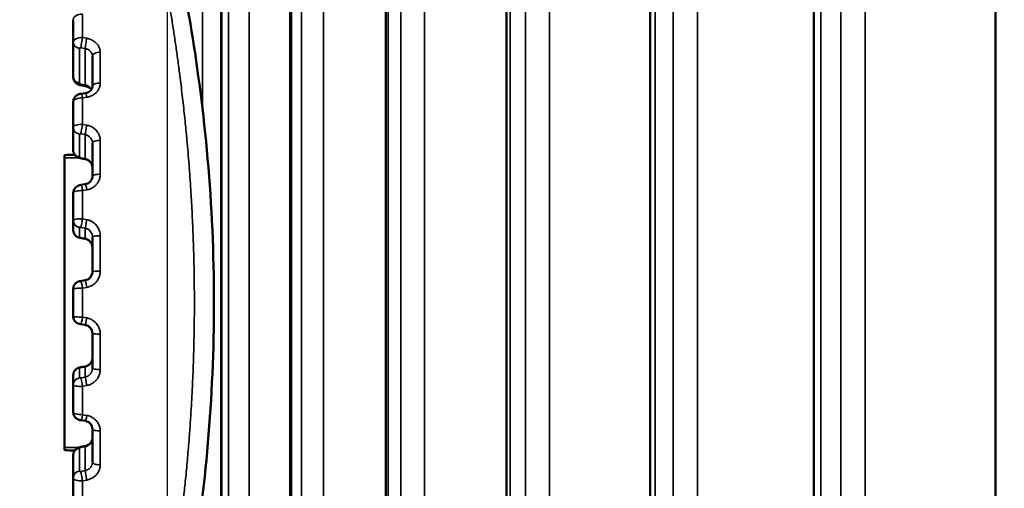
# Model space of a CAD drawing. Header units: millimetres. Extents: x 38 to 2514, y 38 to 1622.
# Tile 64 of 244: x 1012 to 1045, y 800 to 816. Entities that reach past the tile are written whole.
import ezdxf

# ---------------------------------------------------------------- set-up
doc = ezdxf.new("R2010")
doc.units = ezdxf.units.MM
doc.header["$LTSCALE"] = 7.692308
for name, color, linetype, lineweight in [('Dimension (ISO)', 7, 'Continuous', 25), ('Visible (ISO)', 7, 'Continuous', 50), ('Visible Narrow (ISO)', 7, 'Continuous', 35)]:
    doc.layers.add(name, color=color, linetype=linetype, lineweight=lineweight)
doc.styles.add('Note Text (ANSI)', font='tahoma.ttf')
doc.dimstyles.new('Default (ISO)', dxfattribs={"dimscale": 7.692308, "dimtxt": 1, "dimasz": 2.5, "dimexe": 3.175, "dimexo": 0, "dimgap": 0.762, "dimtad": 1, "dimrnd": 1e-08, "dimzin": 0, "dimdsep": 46, "dimtxsty": 'Note Text (ANSI)', "dimcen": 0.09, "dimdle": 10, "dimclrd": 1, "dimclre": 1, "dimclrt": 1, "dimazin": 0, "dimtfac": 3.5052, "dimtmove": 0, "dimatfit": 3, "dimfxl": 1, "dimtolj": 1, "dimtzin": 0, "dimlwd": -1, "dimlwe": -1, "dimarcsym": 0})

# ---------------------------------------------------------------- blocks, each defined once
blk = doc.blocks.new('*D9')
at = {"layer": 'Defpoints', "color": 0, "transparency": 16777216}
for p in [(731.808, 985.543), (1068.963, 985.543), (1021.115, 675.243)]:
    blk.add_point(p, dxfattribs=at)
at = {"layer": 'Dimension (ISO)', "color": 1, "transparency": 16777216}
for p, q in [((1068.963, 985.543), (707.385, 985.543)), ((731.808, 694.473), (731.808, 966.312)), ((1021.115, 675.243), (707.385, 675.243))]:
    blk.add_line(p, q, dxfattribs=at)
for points in [[(728.603, 966.312), (735.014, 966.312), (731.808, 985.543)], [(728.603, 694.473), (735.014, 694.473), (731.808, 675.243)]]:
    blk.add_solid(points, dxfattribs=at)
at = {"layer": 'Dimension (ISO)', "color": 1, "transparency": 16777216, "insert": (715.883, 776.937), "char_height": 7.69231, "attachment_point": 1, "rotation": 90, "style": 'Note Text (ANSI)'}
blk.add_mtext('\\A1;310.30 mm [12.217 in]', dxfattribs=at)
blk = doc.blocks.new('*D10')
at = {"layer": 'Defpoints', "color": 0, "transparency": 16777216}
for p in [(1038.865, 931.193), (776.872, 675.243), (1021.115, 675.243)]:
    blk.add_point(p, dxfattribs=at)
at = {"layer": 'Dimension (ISO)', "color": 1, "transparency": 16777216}
for p, q in [((1038.865, 931.193), (752.449, 931.193)), ((776.872, 911.962), (776.872, 694.473)), ((1021.115, 675.243), (752.449, 675.243))]:
    blk.add_line(p, q, dxfattribs=at)
for points in [[(773.667, 911.962), (780.077, 911.962), (776.872, 931.193)], [(773.667, 694.473), (780.077, 694.473), (776.872, 675.243)]]:
    blk.add_solid(points, dxfattribs=at)
at = {"layer": 'Dimension (ISO)', "color": 1, "transparency": 16777216, "insert": (760.947, 749.918), "char_height": 7.69231, "attachment_point": 1, "rotation": 90, "style": 'Note Text (ANSI)'}
blk.add_mtext('\\A1;255.95 mm [10.077 in]', dxfattribs=at)
blk = doc.blocks.new('*D19')
at = {"layer": 'Defpoints', "color": 0, "transparency": 16777216}
for p in [(1132.115, 1063.33), (1017.115, 770.693), (1132.115, 770.693)]:
    blk.add_point(p, dxfattribs=at)
at = {"layer": 'Dimension (ISO)', "color": 1, "transparency": 16777216}
for p, q in [((1017.115, 770.693), (1017.115, 1087.753)), ((1132.115, 770.693), (1132.115, 1087.753)), ((1036.346, 1063.33), (1112.885, 1063.33))]:
    blk.add_line(p, q, dxfattribs=at)
for points in [[(1036.346, 1066.535), (1036.346, 1060.125), (1017.115, 1063.33)], [(1112.885, 1066.535), (1112.885, 1060.125), (1132.115, 1063.33)]]:
    blk.add_solid(points, dxfattribs=at)
at = {"layer": 'Dimension (ISO)', "color": 1, "transparency": 16777216, "insert": (1024.38, 1079.255), "char_height": 7.69231, "attachment_point": 1, "style": 'Note Text (ANSI)'}
blk.add_mtext('\\A1;115.00 mm [4.528 in]', dxfattribs=at)

msp = doc.modelspace()

# ---------------------------------------------------------------- linework, layer by layer
at = {"layer": 'Visible (ISO)'}
for p, q in [((1039.039, 926.419), (1039.039, 775.343)), ((1045.196, 926.607), (1045.196, 775.343)), ((1033.48, 926.233), (1033.48, 775.343)), ((1024.526, 925.802), (1024.526, 775.343)), ((1028.615, 925.994), (1028.615, 775.343)), ((1021.285, 925.59), (1021.285, 775.343)), ((1018.945, 925.288), (1018.945, 775.343)), ((1013.925, 815.94), (1013.925, 815.174)), ((1013.925, 813.998), (1013.925, 815.174)), ((1014.575, 813.674), (1014.575, 814.702)), ((1014.194, 813.43), (1014.337, 813.449)), ((1013.925, 813.151), (1013.925, 812.287)), ((1013.925, 811.511), (1013.925, 812.287)), ((1014.575, 810.627), (1014.575, 811.756)), ((1013.625, 811.35), (1013.625, 811.252)), ((1013.625, 811.252), (1013.625, 801.433)), ((1014.189, 810.334), (1014.332, 810.356)), ((1013.925, 810.065), (1013.925, 809.139)), ((1013.925, 808.798), (1013.925, 809.139)), ((1014.575, 807.392), (1014.575, 808.573)), ((1014.185, 807.074), (1014.328, 807.099)), ((1013.925, 806.816), (1013.925, 805.869)), ((1014.328, 805.586), (1014.185, 805.611)), ((1014.575, 804.112), (1014.575, 805.293)), ((1013.925, 803.546), (1013.925, 803.887)), ((1013.925, 803.546), (1013.925, 802.62)), ((1013.925, 803.546), (1013.925, 803.546)), ((1013.925, 803.174), (1013.925, 803.174)), ((1014.332, 802.329), (1014.189, 802.351)), ((1014.575, 800.929), (1014.575, 802.058)), ((1013.625, 801.433), (1013.625, 801.335)), ((1013.925, 800.399), (1013.925, 801.175)), ((1013.925, 800.399), (1013.925, 799.534))]:
    msp.add_line(p, q, dxfattribs=at)
for centre, ratio, start_param, end_param in [((1014.825, 813.674), 0.466901, 6.283124, 6.283182), ((1014.175, 803.546), 0.987414, 6.283154, 6.283219), ((1014.825, 802.058), 0.27284, 0, 0.000042)]:
    msp.add_ellipse(centre, major_axis=(-0.25, 0), ratio=ratio, start_param=start_param, end_param=end_param, dxfattribs=at)
for points, knots in [([(1016.663, 821.487), (1016.735, 821.213), (1016.873, 820.688), (1017.221, 819.226), (1017.436, 818.274), (1017.869, 816.016), (1018.092, 814.668), (1018.451, 811.748), (1018.59, 810.135), (1018.716, 806.895), (1018.707, 805.228), (1018.552, 802.05), (1018.406, 800.498), (1018.036, 797.654), (1017.808, 796.329), (1017.476, 794.64), (1017.365, 794.12), (1017.261, 793.654)], [0, 0, 0, 0, 0.468294, 0.468294, 0.935598, 0.935598, 1.422324, 1.422324, 1.917028, 1.917028, 2.404433, 2.404433, 2.886118, 2.886118, 3.374467, 3.374467, 3.620445, 3.620445, 3.620445, 3.620445]), ([(1014.176, 813.718), (1014.143, 813.724), (1014.109, 813.735), (1014.05, 813.767), (1014.022, 813.788), (1013.977, 813.836), (1013.959, 813.864), (1013.935, 813.921), (1013.928, 813.95), (1013.925, 813.986), (1013.925, 813.992), (1013.925, 813.998)], [0, 0, 0, 0, 0.01029109, 0.01029109, 0.02041769, 0.02041769, 0.03015311, 0.03015311, 0.03909596, 0.03909596, 0.04087882, 0.04087882, 0.04087882, 0.04087882]), ([(1014.54, 813.566), (1014.535, 813.574), (1014.528, 813.582), (1014.503, 813.609), (1014.48, 813.627), (1014.429, 813.657), (1014.402, 813.67), (1014.358, 813.683), (1014.342, 813.687), (1014.325, 813.69)], [0.01852992, 0.01852992, 0.01852992, 0.01852992, 0.02273831, 0.02273831, 0.03297642, 0.03297642, 0.04218401, 0.04218401, 0.0471678, 0.0471678, 0.0471678, 0.0471678]), ([(1014.337, 813.449), (1014.367, 813.454), (1014.396, 813.461), (1014.447, 813.483), (1014.471, 813.497), (1014.511, 813.529), (1014.528, 813.547), (1014.555, 813.588), (1014.565, 813.609), (1014.573, 813.645), (1014.575, 813.66), (1014.575, 813.674)], [0, 0, 0, 0, 0.00919579, 0.00919579, 0.0183044, 0.0183044, 0.02788007, 0.02788007, 0.03844457, 0.03844457, 0.04538693, 0.04538693, 0.04538693, 0.04538693]), ([(1013.925, 813.151), (1013.925, 813.18), (1013.93, 813.208), (1013.947, 813.261), (1013.961, 813.286), (1013.994, 813.331), (1014.015, 813.352), (1014.062, 813.386), (1014.089, 813.401), (1014.142, 813.42), (1014.168, 813.427), (1014.194, 813.43)], [0, 0, 0, 0, 0.00843626, 0.00843626, 0.01681423, 0.01681423, 0.02539332, 0.02539332, 0.03456198, 0.03456198, 0.04245437, 0.04245437, 0.04245437, 0.04245437]), ([(1014.175, 811.24), (1014.145, 811.245), (1014.115, 811.255), (1014.059, 811.281), (1014.032, 811.298), (1013.986, 811.342), (1013.966, 811.368), (1013.939, 811.422), (1013.931, 811.45), (1013.926, 811.489), (1013.925, 811.5), (1013.925, 811.511)], [0, 0, 0, 0, 0.00919745, 0.00919745, 0.01881045, 0.01881045, 0.02850268, 0.02850268, 0.03698052, 0.03698052, 0.04027315, 0.04027315, 0.04027315, 0.04027315]), ([(1014.575, 810.941), (1014.575, 810.972), (1014.569, 811.004), (1014.544, 811.064), (1014.525, 811.092), (1014.48, 811.14), (1014.454, 811.16), (1014.399, 811.19), (1014.369, 811.201), (1014.334, 811.21), (1014.329, 811.211), (1014.324, 811.212)], [0, 0, 0, 0, 0.01175386, 0.01175386, 0.0230459, 0.0230459, 0.03311545, 0.03311545, 0.04242689, 0.04242689, 0.04394077, 0.04394077, 0.04394077, 0.04394077]), ([(1014.332, 810.356), (1014.363, 810.361), (1014.393, 810.371), (1014.447, 810.398), (1014.472, 810.416), (1014.515, 810.457), (1014.533, 810.482), (1014.56, 810.535), (1014.569, 810.564), (1014.574, 810.605), (1014.575, 810.616), (1014.575, 810.627)], [0, 0, 0, 0, 0.00953334, 0.00953334, 0.01901072, 0.01901072, 0.02881702, 0.02881702, 0.03906247, 0.03906247, 0.04288439, 0.04288439, 0.04288439, 0.04288439]), ([(1013.925, 810.065), (1013.925, 810.092), (1013.93, 810.12), (1013.947, 810.171), (1013.96, 810.196), (1013.992, 810.239), (1014.012, 810.258), (1014.056, 810.29), (1014.08, 810.303), (1014.132, 810.322), (1014.16, 810.329), (1014.189, 810.334)], [0, 0, 0, 0, 0.00818499, 0.00818499, 0.01628093, 0.01628093, 0.02444774, 0.02444774, 0.03274396, 0.03274396, 0.04140998, 0.04140998, 0.04140998, 0.04140998]), ([(1014.176, 808.536), (1014.16, 808.54), (1014.143, 808.543), (1014.109, 808.553), (1014.092, 808.559), (1014.049, 808.579), (1014.024, 808.596), (1013.985, 808.633), (1013.97, 808.653), (1013.944, 808.698), (1013.935, 808.724), (1013.927, 808.766), (1013.925, 808.782), (1013.925, 808.798)], [0, 0, 0, 0, 0.00506779, 0.00506779, 0.01097223, 0.01097223, 0.01961138, 0.01961138, 0.02719034, 0.02719034, 0.03525418, 0.03525418, 0.0400299, 0.0400299, 0.0400299, 0.0400299]), ([(1014.575, 808.215), (1014.575, 808.247), (1014.57, 808.28), (1014.549, 808.34), (1014.533, 808.369), (1014.494, 808.42), (1014.47, 808.442), (1014.418, 808.478), (1014.388, 808.492), (1014.347, 808.504), (1014.336, 808.507), (1014.325, 808.509)], [0, 0, 0, 0, 0.00992396, 0.00992396, 0.01972425, 0.01972425, 0.02936114, 0.02936114, 0.03884949, 0.03884949, 0.0422394, 0.0422394, 0.0422394, 0.0422394]), ([(1014.328, 807.099), (1014.36, 807.105), (1014.391, 807.115), (1014.447, 807.146), (1014.473, 807.166), (1014.517, 807.213), (1014.535, 807.24), (1014.561, 807.298), (1014.57, 807.329), (1014.574, 807.371), (1014.575, 807.382), (1014.575, 807.392)], [0, 0, 0, 0, 0.00975577, 0.00975577, 0.01938921, 0.01938921, 0.02902605, 0.02902605, 0.03865841, 0.03865841, 0.04183269, 0.04183269, 0.04183269, 0.04183269]), ([(1013.925, 806.816), (1013.925, 806.843), (1013.929, 806.87), (1013.946, 806.921), (1013.959, 806.945), (1013.991, 806.987), (1014.011, 807.006), (1014.043, 807.029), (1014.054, 807.036), (1014.077, 807.047), (1014.088, 807.051), (1014.112, 807.059), (1014.124, 807.062), (1014.146, 807.067), (1014.157, 807.069), (1014.173, 807.072), (1014.179, 807.073), (1014.185, 807.074)], [0, 0, 0, 0, 0.00806439, 0.00806439, 0.01603199, 0.01603199, 0.02400463, 0.02400463, 0.02793087, 0.02793087, 0.03160133, 0.03160133, 0.03590863, 0.03590863, 0.03938086, 0.03938086, 0.04111715, 0.04111715, 0.04111715, 0.04111715]), ([(1014.185, 805.611), (1014.176, 805.613), (1014.168, 805.614), (1014.152, 805.617), (1014.144, 805.619), (1014.127, 805.623), (1014.118, 805.625), (1014.097, 805.631), (1014.085, 805.635), (1014.063, 805.645), (1014.052, 805.651), (1014.023, 805.67), (1014.005, 805.684), (1013.972, 805.721), (1013.957, 805.743), (1013.936, 805.792), (1013.929, 805.818), (1013.925, 805.853), (1013.925, 805.861), (1013.925, 805.869)], [0, 0, 0, 0, 0.00258371, 0.00258371, 0.00516356, 0.00516356, 0.00853845, 0.00853845, 0.01231972, 0.01231972, 0.01595769, 0.01595769, 0.0227759, 0.0227759, 0.03068752, 0.03068752, 0.03866137, 0.03866137, 0.04113708, 0.04113708, 0.04113708, 0.04113708]), ([(1014.575, 805.293), (1014.575, 805.325), (1014.57, 805.358), (1014.549, 805.418), (1014.534, 805.447), (1014.495, 805.498), (1014.472, 805.521), (1014.419, 805.557), (1014.39, 805.57), (1014.349, 805.582), (1014.338, 805.585), (1014.328, 805.586)], [0, 0, 0, 0, 0.00972973, 0.00972973, 0.01936325, 0.01936325, 0.02899086, 0.02899086, 0.03863311, 0.03863311, 0.04183276, 0.04183276, 0.04183276, 0.04183276]), ([(1014.325, 804.176), (1014.356, 804.182), (1014.387, 804.193), (1014.442, 804.222), (1014.468, 804.242), (1014.512, 804.286), (1014.53, 804.312), (1014.558, 804.367), (1014.567, 804.398), (1014.574, 804.442), (1014.575, 804.456), (1014.575, 804.47)], [0, 0, 0, 0, 0.00949964, 0.00949964, 0.01889242, 0.01889242, 0.02832106, 0.02832106, 0.03790732, 0.03790732, 0.04224818, 0.04224818, 0.04224818, 0.04224818]), ([(1013.925, 803.887), (1013.925, 803.914), (1013.93, 803.942), (1013.947, 803.992), (1013.959, 804.017), (1013.991, 804.059), (1014.011, 804.078), (1014.054, 804.109), (1014.078, 804.121), (1014.125, 804.138), (1014.15, 804.144), (1014.176, 804.149)], [0, 0, 0, 0, 0.00810595, 0.00810595, 0.01611931, 0.01611931, 0.02415871, 0.02415871, 0.03211345, 0.03211345, 0.03999217, 0.03999217, 0.03999217, 0.03999217]), ([(1014.189, 802.351), (1014.164, 802.355), (1014.139, 802.361), (1014.091, 802.378), (1014.068, 802.389), (1014.018, 802.421), (1013.993, 802.444), (1013.958, 802.492), (1013.945, 802.518), (1013.929, 802.569), (1013.925, 802.595), (1013.925, 802.62)], [0, 0, 0, 0, 0.00748643, 0.00748643, 0.01551154, 0.01551154, 0.02537345, 0.02537345, 0.03368688, 0.03368688, 0.04140493, 0.04140493, 0.04140493, 0.04140493]), ([(1014.575, 802.058), (1014.575, 802.09), (1014.569, 802.123), (1014.546, 802.182), (1014.529, 802.211), (1014.485, 802.259), (1014.459, 802.279), (1014.403, 802.31), (1014.372, 802.322), (1014.337, 802.328), (1014.334, 802.328), (1014.332, 802.329)], [0, 0, 0, 0, 0.01095349, 0.01095349, 0.02172826, 0.02172826, 0.03209237, 0.03209237, 0.04196929, 0.04196929, 0.04285116, 0.04285116, 0.04285116, 0.04285116]), ([(1014.324, 801.474), (1014.354, 801.479), (1014.384, 801.489), (1014.437, 801.515), (1014.462, 801.532), (1014.504, 801.569), (1014.523, 801.591), (1014.552, 801.638), (1014.562, 801.664), (1014.573, 801.708), (1014.575, 801.726), (1014.575, 801.745)], [0, 0, 0, 0, 0.00911233, 0.00911233, 0.01813615, 0.01813615, 0.02734186, 0.02734186, 0.03709527, 0.03709527, 0.04399155, 0.04399155, 0.04399155, 0.04399155]), ([(1013.925, 801.175), (1013.925, 801.202), (1013.93, 801.23), (1013.947, 801.282), (1013.96, 801.307), (1013.993, 801.351), (1014.013, 801.371), (1014.059, 801.404), (1014.085, 801.418), (1014.132, 801.436), (1014.154, 801.442), (1014.175, 801.446)], [0, 0, 0, 0, 0.00830641, 0.00830641, 0.01653568, 0.01653568, 0.02489765, 0.02489765, 0.03369866, 0.03369866, 0.04029879, 0.04029879, 0.04029879, 0.04029879])]:
    msp.add_open_spline(points, degree=3, knots=knots, dxfattribs=at)
for points in [[(1014.325, 813.69), (1014.276, 813.699), (1014.226, 813.709), (1014.176, 813.718)], [(1013.625, 811.35), (1013.742, 811.353), (1013.859, 811.355), (1013.975, 811.358)], [(1014.324, 811.212), (1014.275, 811.221), (1014.225, 811.23), (1014.175, 811.24)], [(1014.325, 808.509), (1014.276, 808.518), (1014.226, 808.527), (1014.176, 808.536)], [(1014.176, 804.149), (1014.226, 804.158), (1014.276, 804.167), (1014.325, 804.176)], [(1013.975, 801.328), (1013.859, 801.33), (1013.742, 801.333), (1013.625, 801.335)], [(1014.175, 801.446), (1014.225, 801.455), (1014.275, 801.464), (1014.324, 801.474)]]:
    msp.add_open_spline(points, degree=3, dxfattribs=at)
at = {"layer": 'Visible Narrow (ISO)'}
for p, q in [((1018.31, 927.247), (1018.31, 812.89)), ((1019.894, 927.247), (1019.894, 775.343)), ((1022.415, 927.247), (1022.415, 775.343)), ((1025.829, 927.247), (1025.829, 775.343)), ((1030.077, 927.247), (1030.077, 775.343)), ((1035.088, 927.247), (1035.088, 775.343)), ((1040.775, 927.247), (1040.775, 775.343)), ((1018.965, 924.943), (1018.964, 775.343)), ((1019.188, 924.943), (1019.188, 775.343)), ((1021.329, 924.943), (1021.329, 775.343)), ((1021.66, 924.943), (1021.659, 775.343)), ((1024.605, 924.943), (1024.604, 775.343)), ((1025.037, 924.943), (1025.036, 775.343)), ((1028.736, 924.943), (1028.736, 775.343)), ((1029.262, 924.943), (1029.262, 775.343)), ((1033.653, 924.943), (1033.653, 775.343)), ((1034.264, 924.943), (1034.263, 775.343)), ((1039.27, 924.943), (1039.27, 775.343)), ((1039.955, 924.943), (1039.955, 775.343)), ((1014.241, 816.132), (1014.241, 815.334)), ((1014.241, 815.334), (1014.384, 815.309)), ((1014.132, 813.791), (1014.132, 814.968)), ((1014.184, 814.988), (1014.327, 814.963)), ((1014.327, 813.73), (1014.327, 814.963)), ((1014.838, 813.791), (1014.838, 814.835)), ((1014.327, 813.73), (1014.178, 813.757)), ((1014.384, 813.311), (1014.241, 813.291)), ((1014.241, 813.291), (1014.241, 812.39)), ((1017.665, 812.98), (1017.665, 812.979)), ((1014.241, 812.39), (1014.384, 812.364)), ((1014.671, 812.22), (1014.671, 812.22)), ((1014.132, 811.281), (1014.132, 812.057)), ((1014.184, 812.066), (1014.327, 812.04)), ((1014.327, 811.228), (1014.327, 812.04)), ((1014.838, 810.695), (1014.838, 811.842)), ((1014.327, 811.228), (1014.178, 811.256)), ((1014.384, 810.169), (1014.241, 810.146)), ((1014.241, 810.146), (1014.241, 809.182)), ((1014.132, 808.555), (1014.132, 808.896)), ((1014.184, 808.895), (1014.327, 808.869)), ((1014.241, 809.182), (1014.384, 809.156)), ((1014.327, 808.512), (1014.327, 808.869)), ((1014.838, 807.409), (1014.838, 808.609)), ((1014.327, 808.512), (1014.178, 808.539)), ((1014.384, 806.861), (1014.241, 806.836)), ((1014.241, 806.836), (1014.241, 805.85)), ((1014.241, 805.85), (1014.384, 805.825)), ((1014.838, 804.077), (1014.838, 805.276)), ((1014.132, 803.789), (1014.132, 804.13)), ((1014.178, 804.146), (1014.327, 804.174)), ((1014.327, 803.817), (1014.327, 804.174)), ((1014.327, 803.817), (1014.184, 803.791)), ((1014.384, 803.53), (1014.241, 803.503)), ((1014.241, 803.503), (1014.241, 802.539)), ((1014.241, 802.539), (1014.384, 802.516)), ((1014.838, 800.843), (1014.838, 801.99)), ((1014.132, 800.629), (1014.132, 801.404)), ((1014.178, 801.43), (1014.327, 801.458)), ((1014.327, 800.645), (1014.327, 801.458)), ((1014.327, 800.645), (1014.184, 800.619)), ((1014.384, 800.321), (1014.241, 800.295)), ((1014.241, 800.295), (1014.241, 799.394)), ((1014.671, 800.465), (1014.671, 800.465))]:
    msp.add_line(p, q, dxfattribs=at)
for centre, major_axis, ratio, start_param, end_param in [((1014.225, 815.947), (0.3, 0.011), 0.614033, 1.495061, 3.118226), ((1014.225, 815.167), (-0.3, 0.011), 0.559842, 4.68023, 6.303391), ((1014.228, 815.194), (-0.043, -0.246), 0.054399, 4.115076, 5.714407), ((1014.371, 815.169), (-0.043, -0.246), 0.054168, 4.116651, 5.714415), ((1014.175, 815.174), (-0.25, 0), 0.837719, 0, 1.396263), ((1014.182, 814.961), (-0.0497, 0.0102), 0.530516, 4.768608, 6.391537), ((1014.825, 814.702), (-0.25, 0), 0.532384, 4.660029, 6.283185), ((1014.175, 813.998), (-0.25, 0), 0.837719, 0, 1.396263), ((1014.182, 813.784), (-0.0497, 0.0102), 0.530374, 0.108028, 1.608369), ((1014.222, 813.964), (-0.045, -0.246), 0.040409, 5.714832, 6.283185), ((1014.371, 813.936), (-0.045, -0.246), 0.04013, 5.714839, 6.283185), ((1014.825, 813.674), (-0.25, 0), 0.466901, 4.660029, 6.283127), ((1014.225, 813.16), (0.3, 0.01), 0.436749, 1.503856, 3.127021), ((1014.228, 813.182), (-0.033, 0.248), 0.121398, 5.149367, 6.283185), ((1014.371, 813.202), (-0.033, 0.248), 0.121641, 5.150949, 6.283197), ((1014.825, 813.465), (-0.25, 0), 0.530057, 0.562099, 0.562531), ((1014.225, 812.278), (-0.3, 0.01), 0.375553, 4.672152, 6.295314), ((1014.175, 812.287), (-0.25, 0), 0.932954, 0, 1.396263), ((1014.228, 812.296), (-0.045, -0.246), 0.017535, 4.321387, 5.920718), ((1014.371, 812.27), (-0.045, -0.246), 0.017279, 4.322955, 5.92072), ((1014.182, 812.049), (-0.0499, 0.0093), 0.349539, 4.725261, 6.34819), ((1014.825, 811.756), (-0.25, 0), 0.344752, 4.660029, 6.283185), ((1015.645, 811.289), (-4.587, -0.057), 0.002931, 1.114725, 1.229775), ((1014.175, 811.511), (-0.25, 0), 0.932954, 0, 1.396263), ((1014.182, 811.273), (-0.0499, 0.0093), 0.349408, 0.065018, 1.56536), ((1014.222, 811.485), (-0.046, -0.246), 0.001996, 5.920776, 6.283185), ((1014.371, 811.457), (-0.046, -0.246), 0.001686, 5.920786, 6.283196), ((1014.825, 810.627), (-0.25, 0), 0.27284, 4.660029, 6.283185), ((1014.228, 810.087), (-0.039, 0.247), 0.091113, 4.940961, 6.283185), ((1014.371, 810.11), (-0.039, 0.247), 0.091377, 4.942535, 6.283192), ((1014.225, 810.074), (0.3, 0.009), 0.240376, 1.511, 3.134165), ((1014.225, 809.13), (-0.3, 0.009), 0.17485, 4.665342, 6.288503), ((1014.175, 809.139), (-0.25, 0), 0.987414, 0, 1.396263), ((1014.182, 808.887), (-0.05, 0.0089), 0.153508, 4.687357, 6.310286), ((1014.228, 809.138), (-0.045, -0.246), 0.020094, 0.156424, 1.755755), ((1014.371, 809.112), (-0.045, -0.246), 0.020365, 0.156425, 1.754189), ((1014.175, 808.798), (-0.25, 0), 0.987414, 0, 1.396263), ((1014.182, 808.546), (-0.05, 0.0089), 0.153436, 0.027272, 1.527614), ((1014.825, 808.573), (-0.25, 0), 0.142053, 4.660029, 6.283185), ((1014.222, 808.782), (-0.045, -0.246), 0.036504, 0, 0.156497), ((1014.371, 808.755), (-0.045, -0.246), 0.036831, 6.283181, 6.439684), ((1014.825, 807.392), (-0.25, 0), 0.066854, 4.660029, 6.283185), ((1014.228, 806.828), (-0.043, 0.246), 0.056846, 4.73378, 6.283185), ((1014.371, 806.853), (-0.043, 0.246), 0.057119, 4.735347, 6.283189), ((1014.225, 806.825), (0.3, 0.009), 0.033497, 1.517422, 3.140587), ((1014.225, 805.86), (-0.3, 0.009), 0.033493, 0.001006, 1.624167), ((1014.228, 805.858), (-0.043, -0.246), 0.056846, 0, 1.549406), ((1014.371, 805.833), (-0.043, -0.246), 0.057119, 6.283179, 7.831023), ((1014.825, 805.293), (-0.25, 0), 0.066854, 0, 1.623156), ((1014.175, 803.887), (-0.25, 0), 0.987414, 4.886922, 6.283185), ((1014.182, 804.139), (-0.05, -0.0089), 0.153486, 4.755707, 6.255715), ((1014.222, 803.903), (-0.045, 0.246), 0.036504, 6.126688, 6.283185), ((1014.371, 803.931), (-0.045, 0.246), 0.036831, 6.126686, 6.28319), ((1014.825, 804.112), (-0.25, 0), 0.142053, 0, 1.623156), ((1014.175, 803.546), (-0.25, 0), 0.987414, 4.886922, 6.28312), ((1014.225, 803.555), (-0.3, -0.009), 0.174847, 6.277867, 7.901033), ((1014.182, 803.798), (-0.05, -0.0089), 0.153412, 6.255812, 7.87845), ((1014.228, 803.548), (-0.045, 0.246), 0.020094, 4.52743, 6.126761), ((1014.371, 803.574), (-0.045, 0.246), 0.020365, 4.528996, 6.126761), ((1014.225, 802.612), (0.3, -0.009), 0.240372, 3.149022, 4.772183), ((1014.228, 802.598), (-0.039, -0.247), 0.091113, 6.283185, 7.625409), ((1014.371, 802.576), (-0.039, -0.247), 0.091377, 6.283175, 7.623836), ((1014.825, 802.058), (-0.25, 0), 0.27284, 0.000042, 1.623156), ((1014.175, 801.175), (-0.25, 0), 0.932954, 4.886922, 6.283185), ((1014.182, 801.412), (-0.0499, -0.0093), 0.349528, 4.717974, 6.217982), ((1014.222, 801.2), (-0.046, 0.246), 0.001996, 6.283178, 6.645588), ((1014.371, 801.228), (-0.046, 0.246), 0.001686, 0, 0.362409), ((1014.825, 800.929), (-0.25, 0), 0.344752, 0, 1.623156), ((1014.175, 800.399), (-0.25, 0), 0.932954, 4.886922, 6.283185), ((1014.182, 800.637), (-0.0499, -0.0093), 0.349315, 6.217915, 7.840547), ((1014.228, 800.389), (-0.045, 0.246), 0.017535, 0.362467, 1.961799), ((1014.371, 800.416), (-0.045, 0.246), 0.017279, 0.362465, 1.96023), ((1014.225, 800.407), (-0.3, -0.01), 0.375549, 6.271058, 7.894223)]:
    msp.add_ellipse(centre, major_axis=major_axis, ratio=ratio, start_param=start_param, end_param=end_param, dxfattribs=at)
for points, knots in [([(1015.962, 822.236), (1015.962, 822.236), (1015.962, 822.234), (1015.965, 822.225), (1015.966, 822.217), (1015.973, 822.191), (1015.979, 822.168), (1015.99, 822.124), (1015.994, 822.109), (1016.005, 822.065), (1016.013, 822.035), (1016.03, 821.967), (1016.039, 821.929), (1016.06, 821.849), (1016.07, 821.807), (1016.093, 821.716), (1016.105, 821.668), (1016.119, 821.611), (1016.12, 821.605), (1016.134, 821.55), (1016.146, 821.499), (1016.173, 821.391), (1016.186, 821.334), (1016.204, 821.261), (1016.207, 821.247), (1016.221, 821.189), (1016.232, 821.144), (1016.255, 821.048), (1016.267, 820.998), (1016.291, 820.896), (1016.303, 820.845), (1016.316, 820.788), (1016.317, 820.785), (1016.331, 820.728), (1016.343, 820.672), (1016.37, 820.557), (1016.384, 820.498), (1016.412, 820.375), (1016.426, 820.312), (1016.444, 820.233), (1016.447, 820.219), (1016.468, 820.127), (1016.486, 820.044), (1016.524, 819.872), (1016.544, 819.783), (1016.581, 819.611), (1016.599, 819.53), (1016.64, 819.335), (1016.665, 819.22), (1016.715, 818.98), (1016.74, 818.855), (1016.785, 818.635), (1016.803, 818.541), (1016.85, 818.308), (1016.877, 818.165), (1016.934, 817.867), (1016.963, 817.712), (1017.016, 817.427), (1017.039, 817.298), (1017.088, 817.025), (1017.113, 816.879), (1017.164, 816.58), (1017.19, 816.426), (1017.241, 816.112), (1017.267, 815.951), (1017.302, 815.725), (1017.312, 815.663), (1017.345, 815.445), (1017.368, 815.287), (1017.415, 814.965), (1017.438, 814.802), (1017.483, 814.47), (1017.506, 814.303), (1017.542, 814.022), (1017.556, 813.91), (1017.598, 813.574), (1017.624, 813.346), (1017.676, 812.889), (1017.7, 812.658), (1017.743, 812.235), (1017.762, 812.043), (1017.804, 811.576), (1017.828, 811.298), (1017.872, 810.737), (1017.892, 810.454), (1017.917, 810.055), (1017.924, 809.942), (1017.946, 809.566), (1017.959, 809.302), (1017.983, 808.771), (1017.993, 808.505), (1018.007, 808.079), (1018.011, 807.919), (1018.022, 807.486), (1018.026, 807.212), (1018.031, 806.74), (1018.032, 806.541), (1018.032, 806.343)], [0.2553208, 0.2553208, 0.2553208, 0.2553208, 0.2674542, 0.2674542, 0.28125, 0.28125, 0.3024185, 0.3024185, 0.3125, 0.3125, 0.328125, 0.328125, 0.34375, 0.34375, 0.3584988, 0.3584988, 0.3733081, 0.3733081, 0.375, 0.375, 0.3889129, 0.3889129, 0.4029205, 0.4029205, 0.40625, 0.40625, 0.4163418, 0.4163418, 0.4269209, 0.4269209, 0.4368707, 0.4368707, 0.4375, 0.4375, 0.4474385, 0.4474385, 0.4572379, 0.4572379, 0.466818, 0.466818, 0.46875, 0.46875, 0.4799926, 0.4799926, 0.4908894, 0.4908894, 0.5, 0.5, 0.5118039, 0.5118039, 0.5232957, 0.5232957, 0.53125, 0.53125, 0.5425786, 0.5425786, 0.5537949, 0.5537949, 0.5625, 0.5625, 0.571803, 0.571803, 0.5810682, 0.5810682, 0.5902887, 0.5902887, 0.59375, 0.59375, 0.6023285, 0.6023285, 0.6108868, 0.6108868, 0.6194155, 0.6194155, 0.625, 0.625, 0.6361237, 0.6361237, 0.6471951, 0.6471951, 0.65625, 0.65625, 0.6691994, 0.6691994, 0.6823048, 0.6823048, 0.6875, 0.6875, 0.699528, 0.699528, 0.711564, 0.711564, 0.71875, 0.71875, 0.7310084, 0.7310084, 0.7398479, 0.7398479, 0.7398479, 0.7398479]), ([(1014.384, 815.309), (1014.435, 815.3), (1014.482, 815.286), (1014.572, 815.247), (1014.613, 815.222), (1014.688, 815.165), (1014.721, 815.132), (1014.772, 815.064), (1014.791, 815.031), (1014.809, 814.988), (1014.812, 814.979), (1014.83, 814.928), (1014.838, 814.883), (1014.838, 814.835)], [0.0000004, 0.0000004, 0.0000004, 0.0000004, 0.2, 0.2, 0.4, 0.4, 0.6, 0.6, 0.7610066, 0.7610066, 0.8, 0.8, 1, 1, 1, 1]), ([(1014.327, 814.963), (1014.348, 814.958), (1014.369, 814.952), (1014.395, 814.943), (1014.4, 814.94), (1014.419, 814.932), (1014.433, 814.924), (1014.455, 814.91), (1014.464, 814.904), (1014.483, 814.89), (1014.493, 814.881), (1014.511, 814.863), (1014.519, 814.853), (1014.534, 814.833), (1014.54, 814.823), (1014.552, 814.802), (1014.557, 814.791), (1014.562, 814.778), (1014.562, 814.777), (1014.567, 814.762), (1014.571, 814.748), (1014.574, 814.724), (1014.575, 814.713), (1014.575, 814.702)], [0.0000002, 0.0000002, 0.0000002, 0.0000002, 0.1566431, 0.1566431, 0.2, 0.2, 0.3152141, 0.3152141, 0.4, 0.4, 0.5, 0.5, 0.6, 0.6, 0.6945974, 0.6945974, 0.7898736, 0.7898736, 0.8, 0.8, 0.9145156, 0.9145156, 1, 1, 1, 1]), ([(1014.547, 813.576), (1014.543, 813.582), (1014.54, 813.588), (1014.536, 813.593), (1014.533, 813.598), (1014.529, 813.604), (1014.526, 813.608), (1014.519, 813.618), (1014.511, 813.626), (1014.504, 813.634), (1014.495, 813.643), (1014.487, 813.651), (1014.478, 813.658), (1014.476, 813.66), (1014.475, 813.661), (1014.473, 813.662), (1014.466, 813.668), (1014.459, 813.673), (1014.452, 813.678), (1014.445, 813.682), (1014.437, 813.687), (1014.429, 813.691), (1014.423, 813.695), (1014.416, 813.699), (1014.409, 813.702), (1014.398, 813.707), (1014.387, 813.712), (1014.375, 813.716), (1014.362, 813.721), (1014.349, 813.725), (1014.336, 813.728), (1014.333, 813.729), (1014.33, 813.729), (1014.327, 813.73)], [0.3000389, 0.3000389, 0.3000389, 0.3000389, 0.3524008, 0.3524008, 0.3524008, 0.4, 0.4, 0.4, 0.4893747, 0.4893747, 0.4893747, 0.5837334, 0.5837334, 0.5837334, 0.6, 0.6, 0.6, 0.6714477, 0.6714477, 0.6714477, 0.7416986, 0.7416986, 0.7416986, 0.8, 0.8, 0.8, 0.8893128, 0.8893128, 0.8893128, 0.9802278, 0.9802278, 0.9802278, 1, 1, 1, 1]), ([(1014.838, 813.791), (1014.838, 813.748), (1014.832, 813.707), (1014.821, 813.667), (1014.811, 813.634), (1014.797, 813.601), (1014.78, 813.571), (1014.777, 813.565), (1014.774, 813.56), (1014.771, 813.554), (1014.75, 813.52), (1014.725, 813.489), (1014.698, 813.462), (1014.671, 813.436), (1014.642, 813.413), (1014.612, 813.394), (1014.581, 813.374), (1014.548, 813.357), (1014.51, 813.343), (1014.472, 813.328), (1014.43, 813.317), (1014.384, 813.311)], [0.0000001, 0.0000001, 0.0000001, 0.0000001, 0.1666667, 0.1666667, 0.1666667, 0.3067133, 0.3067133, 0.3067133, 0.3333333, 0.3333333, 0.3333333, 0.5, 0.5, 0.5, 0.6666667, 0.6666667, 0.6666667, 0.8333333, 0.8333333, 0.8333333, 1, 1, 1, 1]), ([(1014.384, 812.364), (1014.435, 812.355), (1014.482, 812.339), (1014.572, 812.297), (1014.613, 812.27), (1014.688, 812.207), (1014.721, 812.17), (1014.772, 812.095), (1014.791, 812.059), (1014.809, 812.011), (1014.812, 812.002), (1014.83, 811.944), (1014.838, 811.895), (1014.838, 811.842)], [0.0000004, 0.0000004, 0.0000004, 0.0000004, 0.2, 0.2, 0.4, 0.4, 0.6, 0.6, 0.7610058, 0.7610058, 0.8, 0.8, 1, 1, 1, 1]), ([(1014.327, 812.04), (1014.348, 812.036), (1014.369, 812.03), (1014.395, 812.019), (1014.4, 812.017), (1014.419, 812.007), (1014.433, 812), (1014.455, 811.985), (1014.464, 811.978), (1014.483, 811.962), (1014.493, 811.953), (1014.511, 811.933), (1014.519, 811.922), (1014.534, 811.901), (1014.54, 811.889), (1014.552, 811.866), (1014.557, 811.854), (1014.562, 811.84), (1014.562, 811.839), (1014.567, 811.822), (1014.571, 811.807), (1014.574, 811.78), (1014.575, 811.768), (1014.575, 811.756)], [0.0000002, 0.0000002, 0.0000002, 0.0000002, 0.1566439, 0.1566439, 0.2, 0.2, 0.3152149, 0.3152149, 0.4, 0.4, 0.5, 0.5, 0.6, 0.6, 0.6945968, 0.6945968, 0.7898724, 0.7898724, 0.8, 0.8, 0.9145155, 0.9145155, 1, 1, 1, 1]), ([(1014.575, 810.941), (1014.575, 810.955), (1014.574, 810.968), (1014.57, 810.996), (1014.567, 811.009), (1014.559, 811.033), (1014.555, 811.043), (1014.546, 811.063), (1014.541, 811.072), (1014.533, 811.087), (1014.529, 811.093), (1014.519, 811.108), (1014.511, 811.117), (1014.495, 811.135), (1014.487, 811.144), (1014.476, 811.153), (1014.475, 811.155), (1014.466, 811.162), (1014.459, 811.168), (1014.445, 811.178), (1014.437, 811.183), (1014.423, 811.192), (1014.416, 811.195), (1014.398, 811.204), (1014.387, 811.209), (1014.362, 811.218), (1014.349, 811.222), (1014.333, 811.226), (1014.33, 811.227), (1014.327, 811.228)], [0, 0, 0, 0, 0.1, 0.1, 0.2, 0.2, 0.275987, 0.275987, 0.352359, 0.352359, 0.4, 0.4, 0.48936, 0.48936, 0.58373, 0.58373, 0.6, 0.6, 0.671408, 0.671408, 0.741635, 0.741635, 0.8, 0.8, 0.889331, 0.889331, 0.980272, 0.980272, 1, 1, 1, 1]), ([(1014.838, 810.695), (1014.838, 810.649), (1014.832, 810.604), (1014.821, 810.561), (1014.811, 810.524), (1014.797, 810.489), (1014.78, 810.456), (1014.777, 810.45), (1014.774, 810.443), (1014.771, 810.437), (1014.75, 810.4), (1014.725, 810.366), (1014.698, 810.337), (1014.671, 810.308), (1014.642, 810.283), (1014.612, 810.262), (1014.581, 810.24), (1014.548, 810.221), (1014.51, 810.205), (1014.472, 810.19), (1014.43, 810.177), (1014.384, 810.169)], [0.0000001, 0.0000001, 0.0000001, 0.0000001, 0.1666667, 0.1666667, 0.1666667, 0.3067134, 0.3067134, 0.3067134, 0.3333333, 0.3333333, 0.3333333, 0.5, 0.5, 0.5, 0.6666667, 0.6666667, 0.6666667, 0.8333333, 0.8333333, 0.8333333, 1, 1, 1, 1]), ([(1014.384, 809.156), (1014.435, 809.146), (1014.482, 809.13), (1014.572, 809.086), (1014.613, 809.058), (1014.688, 808.992), (1014.721, 808.954), (1014.772, 808.875), (1014.791, 808.837), (1014.809, 808.787), (1014.812, 808.777), (1014.83, 808.716), (1014.838, 808.664), (1014.838, 808.609)], [0.0000004, 0.0000004, 0.0000004, 0.0000004, 0.2, 0.2, 0.4, 0.4, 0.6, 0.6, 0.7610055, 0.7610055, 0.8, 0.8, 1, 1, 1, 1]), ([(1014.327, 808.869), (1014.348, 808.865), (1014.369, 808.858), (1014.395, 808.848), (1014.4, 808.845), (1014.419, 808.836), (1014.433, 808.828), (1014.455, 808.812), (1014.464, 808.805), (1014.483, 808.789), (1014.493, 808.779), (1014.511, 808.758), (1014.519, 808.747), (1014.534, 808.725), (1014.54, 808.713), (1014.552, 808.689), (1014.557, 808.676), (1014.562, 808.661), (1014.562, 808.66), (1014.567, 808.643), (1014.571, 808.627), (1014.574, 808.598), (1014.575, 808.586), (1014.575, 808.573)], [0.0000002, 0.0000002, 0.0000002, 0.0000002, 0.156644, 0.156644, 0.2, 0.2, 0.3152154, 0.3152154, 0.4, 0.4, 0.5, 0.5, 0.6, 0.6, 0.6945965, 0.6945965, 0.7898717, 0.7898717, 0.8, 0.8, 0.9145154, 0.9145154, 1, 1, 1, 1]), ([(1014.575, 808.215), (1014.575, 808.23), (1014.574, 808.244), (1014.57, 808.273), (1014.567, 808.287), (1014.559, 808.312), (1014.555, 808.322), (1014.546, 808.343), (1014.541, 808.353), (1014.533, 808.368), (1014.529, 808.374), (1014.519, 808.39), (1014.511, 808.4), (1014.495, 808.418), (1014.487, 808.427), (1014.476, 808.437), (1014.475, 808.438), (1014.466, 808.446), (1014.459, 808.452), (1014.445, 808.462), (1014.437, 808.467), (1014.423, 808.476), (1014.416, 808.48), (1014.398, 808.489), (1014.387, 808.494), (1014.362, 808.503), (1014.349, 808.507), (1014.333, 808.511), (1014.33, 808.511), (1014.327, 808.512)], [0, 0, 0, 0, 0.1, 0.1, 0.2, 0.2, 0.275983, 0.275983, 0.352352, 0.352352, 0.4, 0.4, 0.489336, 0.489336, 0.583679, 0.583679, 0.6, 0.6, 0.67141, 0.67141, 0.741638, 0.741638, 0.8, 0.8, 0.889332, 0.889332, 0.980273, 0.980273, 1, 1, 1, 1]), ([(1014.838, 807.409), (1014.838, 807.361), (1014.832, 807.315), (1014.821, 807.27), (1014.811, 807.232), (1014.797, 807.195), (1014.78, 807.161), (1014.777, 807.154), (1014.774, 807.148), (1014.771, 807.142), (1014.75, 807.102), (1014.725, 807.068), (1014.698, 807.037), (1014.671, 807.007), (1014.642, 806.981), (1014.612, 806.959), (1014.581, 806.936), (1014.548, 806.916), (1014.51, 806.899), (1014.472, 806.883), (1014.43, 806.869), (1014.384, 806.861)], [0.0000001, 0.0000001, 0.0000001, 0.0000001, 0.1666667, 0.1666667, 0.1666667, 0.3067134, 0.3067134, 0.3067134, 0.3333333, 0.3333333, 0.3333333, 0.5, 0.5, 0.5, 0.6666667, 0.6666667, 0.6666667, 0.8333333, 0.8333333, 0.8333333, 1, 1, 1, 1]), ([(1018.032, 806.343), (1018.032, 806.115), (1018.031, 805.886), (1018.028, 805.657), (1018.025, 805.402), (1018.02, 805.146), (1018.014, 804.89), (1018.008, 804.633), (1018, 804.377), (1017.991, 804.121), (1017.984, 803.929), (1017.976, 803.738), (1017.967, 803.547), (1017.958, 803.356), (1017.948, 803.166), (1017.937, 802.977), (1017.927, 802.787), (1017.915, 802.599), (1017.903, 802.412), (1017.891, 802.224), (1017.878, 802.038), (1017.864, 801.854), (1017.855, 801.735), (1017.846, 801.618), (1017.837, 801.501), (1017.818, 801.276), (1017.799, 801.054), (1017.779, 800.836), (1017.759, 800.618), (1017.739, 800.404), (1017.717, 800.194), (1017.698, 800.002), (1017.677, 799.813), (1017.657, 799.628), (1017.635, 799.43), (1017.612, 799.236), (1017.589, 799.048), (1017.566, 798.857), (1017.543, 798.672), (1017.52, 798.491), (1017.497, 798.32), (1017.475, 798.153), (1017.453, 797.991), (1017.429, 797.822), (1017.406, 797.659), (1017.383, 797.5), (1017.359, 797.336), (1017.335, 797.178), (1017.312, 797.024), (1017.29, 796.885), (1017.269, 796.749), (1017.248, 796.617), (1017.231, 796.513), (1017.215, 796.411), (1017.198, 796.311), (1017.182, 796.214), (1017.166, 796.118), (1017.15, 796.024), (1017.134, 795.926), (1017.117, 795.83), (1017.1, 795.735), (1017.084, 795.64), (1017.067, 795.546), (1017.051, 795.452), (1017.034, 795.36), (1017.017, 795.268), (1017.001, 795.177), (1016.985, 795.091), (1016.969, 795.006), (1016.953, 794.92), (1016.937, 794.835), (1016.921, 794.751), (1016.905, 794.666), (1016.889, 794.583), (1016.873, 794.499), (1016.857, 794.416), (1016.853, 794.394), (1016.848, 794.373), (1016.844, 794.351), (1016.821, 794.235), (1016.798, 794.117), (1016.774, 793.998), (1016.751, 793.882), (1016.727, 793.764), (1016.702, 793.648), (1016.679, 793.532), (1016.654, 793.417), (1016.63, 793.303), (1016.625, 793.278), (1016.62, 793.253), (1016.614, 793.229)], [0.7398479, 0.7398479, 0.7398479, 0.7398479, 0.75, 0.75, 0.75, 0.7613382, 0.7613382, 0.7613382, 0.7727143, 0.7727143, 0.7727143, 0.78125, 0.78125, 0.78125, 0.7897933, 0.7897933, 0.7897933, 0.7983598, 0.7983598, 0.7983598, 0.8069646, 0.8069646, 0.8069646, 0.8125, 0.8125, 0.8125, 0.8232086, 0.8232086, 0.8232086, 0.8339251, 0.8339251, 0.8339251, 0.84375, 0.84375, 0.84375, 0.8542884, 0.8542884, 0.8542884, 0.8649149, 0.8649149, 0.8649149, 0.875, 0.875, 0.875, 0.8855167, 0.8855167, 0.8855167, 0.8963659, 0.8963659, 0.8963659, 0.90625, 0.90625, 0.90625, 0.9140625, 0.9140625, 0.9140625, 0.9216821, 0.9216821, 0.9216821, 0.9295911, 0.9295911, 0.9295911, 0.9375, 0.9375, 0.9375, 0.9453125, 0.9453125, 0.9453125, 0.9526443, 0.9526443, 0.9526443, 0.9598791, 0.9598791, 0.9598791, 0.9669502, 0.9669502, 0.9669502, 0.96875, 0.96875, 0.96875, 0.9785796, 0.9785796, 0.9785796, 0.9883026, 0.9883026, 0.9883026, 0.9979203, 0.9979203, 0.9979203, 1, 1, 1, 1]), ([(1014.384, 805.825), (1014.435, 805.816), (1014.482, 805.8), (1014.572, 805.756), (1014.613, 805.728), (1014.688, 805.662), (1014.721, 805.624), (1014.772, 805.545), (1014.791, 805.506), (1014.809, 805.456), (1014.812, 805.446), (1014.83, 805.385), (1014.838, 805.332), (1014.838, 805.276)], [0.0000004, 0.0000004, 0.0000004, 0.0000004, 0.2, 0.2, 0.4, 0.4, 0.6, 0.6, 0.7610055, 0.7610055, 0.8, 0.8, 1, 1, 1, 1]), ([(1014.327, 804.174), (1014.346, 804.177), (1014.364, 804.183), (1014.39, 804.193), (1014.399, 804.197), (1014.421, 804.208), (1014.434, 804.216), (1014.456, 804.231), (1014.466, 804.239), (1014.485, 804.256), (1014.494, 804.266), (1014.512, 804.286), (1014.52, 804.297), (1014.535, 804.321), (1014.542, 804.333), (1014.554, 804.359), (1014.559, 804.372), (1014.567, 804.401), (1014.571, 804.417), (1014.574, 804.446), (1014.575, 804.458), (1014.575, 804.47)], [0, 0, 0, 0, 0.132591, 0.132591, 0.2, 0.2, 0.311618, 0.311618, 0.4, 0.4, 0.5, 0.5, 0.6, 0.6, 0.7, 0.7, 0.8, 0.8, 0.913661, 0.913661, 1, 1, 1, 1]), ([(1014.575, 804.112), (1014.575, 804.098), (1014.574, 804.083), (1014.57, 804.058), (1014.568, 804.048), (1014.563, 804.027), (1014.559, 804.016), (1014.551, 803.994), (1014.546, 803.984), (1014.54, 803.973), (1014.539, 803.971), (1014.531, 803.956), (1014.523, 803.944), (1014.51, 803.926), (1014.504, 803.919), (1014.492, 803.905), (1014.484, 803.898), (1014.469, 803.884), (1014.462, 803.878), (1014.453, 803.871), (1014.452, 803.871), (1014.444, 803.865), (1014.437, 803.86), (1014.421, 803.851), (1014.413, 803.847), (1014.402, 803.841), (1014.399, 803.84), (1014.385, 803.833), (1014.373, 803.829), (1014.35, 803.822), (1014.339, 803.819), (1014.327, 803.817)], [0, 0, 0, 0, 0.0959979, 0.0959979, 0.1666667, 0.1666667, 0.2431299, 0.2431299, 0.3197646, 0.3197646, 0.3333333, 0.3333333, 0.4361922, 0.4361922, 0.5, 0.5, 0.5790764, 0.5790764, 0.6601929, 0.6601929, 0.6666667, 0.6666667, 0.7386144, 0.7386144, 0.8083929, 0.8083929, 0.8333333, 0.8333333, 0.9214591, 0.9214591, 1, 1, 1, 1]), ([(1014.838, 804.077), (1014.838, 804.029), (1014.832, 803.983), (1014.821, 803.938), (1014.811, 803.901), (1014.797, 803.864), (1014.78, 803.83), (1014.777, 803.824), (1014.774, 803.817), (1014.771, 803.811), (1014.75, 803.772), (1014.725, 803.737), (1014.698, 803.707), (1014.671, 803.677), (1014.642, 803.651), (1014.612, 803.628), (1014.581, 803.606), (1014.548, 803.586), (1014.51, 803.569), (1014.472, 803.552), (1014.43, 803.538), (1014.384, 803.53)], [0.0000001, 0.0000001, 0.0000001, 0.0000001, 0.1666667, 0.1666667, 0.1666667, 0.3067135, 0.3067135, 0.3067135, 0.3333333, 0.3333333, 0.3333333, 0.5, 0.5, 0.5, 0.6666667, 0.6666667, 0.6666667, 0.8333333, 0.8333333, 0.8333333, 1, 1, 1, 1]), ([(1014.384, 802.516), (1014.435, 802.508), (1014.482, 802.493), (1014.572, 802.452), (1014.613, 802.425), (1014.688, 802.362), (1014.721, 802.325), (1014.772, 802.249), (1014.791, 802.212), (1014.809, 802.163), (1014.812, 802.154), (1014.83, 802.095), (1014.838, 802.044), (1014.838, 801.99)], [0.0000004, 0.0000004, 0.0000004, 0.0000004, 0.2, 0.2, 0.4, 0.4, 0.6, 0.6, 0.7606637, 0.7606637, 0.8, 0.8, 1, 1, 1, 1]), ([(1014.327, 801.458), (1014.346, 801.462), (1014.364, 801.467), (1014.39, 801.477), (1014.399, 801.481), (1014.421, 801.492), (1014.434, 801.5), (1014.456, 801.515), (1014.466, 801.523), (1014.485, 801.539), (1014.494, 801.549), (1014.512, 801.569), (1014.52, 801.579), (1014.535, 801.602), (1014.542, 801.614), (1014.554, 801.638), (1014.559, 801.651), (1014.567, 801.679), (1014.571, 801.694), (1014.574, 801.721), (1014.575, 801.733), (1014.575, 801.745)], [0, 0, 0, 0, 0.132591, 0.132591, 0.2, 0.2, 0.311618, 0.311618, 0.4, 0.4, 0.5, 0.5, 0.6, 0.6, 0.7, 0.7, 0.8, 0.8, 0.913661, 0.913661, 1, 1, 1, 1]), ([(1013.625, 801.433), (1013.729, 801.432), (1013.834, 801.431), (1013.941, 801.43), (1013.998, 801.429), (1014.054, 801.429), (1014.111, 801.428)], [0, 0, 0, 0, 0.1872039, 0.1872039, 0.1872039, 0.2856336, 0.2856336, 0.2856336, 0.2856336]), ([(1014.575, 800.929), (1014.575, 800.915), (1014.574, 800.902), (1014.57, 800.878), (1014.568, 800.868), (1014.563, 800.848), (1014.559, 800.837), (1014.551, 800.817), (1014.546, 800.807), (1014.54, 800.796), (1014.539, 800.795), (1014.531, 800.781), (1014.523, 800.769), (1014.51, 800.752), (1014.504, 800.745), (1014.492, 800.732), (1014.484, 800.725), (1014.469, 800.712), (1014.462, 800.706), (1014.453, 800.699), (1014.452, 800.699), (1014.444, 800.693), (1014.437, 800.688), (1014.421, 800.679), (1014.413, 800.675), (1014.402, 800.67), (1014.399, 800.668), (1014.385, 800.662), (1014.373, 800.658), (1014.35, 800.65), (1014.339, 800.648), (1014.327, 800.645)], [0, 0, 0, 0, 0.0959981, 0.0959981, 0.1666667, 0.1666667, 0.24313, 0.24313, 0.3197648, 0.3197648, 0.3333333, 0.3333333, 0.4361926, 0.4361926, 0.5, 0.5, 0.5790764, 0.5790764, 0.660193, 0.660193, 0.6666667, 0.6666667, 0.7386144, 0.7386144, 0.8083928, 0.8083928, 0.8333333, 0.8333333, 0.921459, 0.921459, 1, 1, 1, 1]), ([(1014.838, 800.843), (1014.838, 800.798), (1014.832, 800.754), (1014.821, 800.712), (1014.811, 800.676), (1014.797, 800.641), (1014.78, 800.609), (1014.777, 800.603), (1014.774, 800.597), (1014.771, 800.591), (1014.75, 800.554), (1014.725, 800.521), (1014.698, 800.492), (1014.671, 800.463), (1014.642, 800.439), (1014.612, 800.417), (1014.581, 800.395), (1014.548, 800.376), (1014.51, 800.36), (1014.472, 800.344), (1014.43, 800.33), (1014.384, 800.321)], [0.0000001, 0.0000001, 0.0000001, 0.0000001, 0.1666667, 0.1666667, 0.1666667, 0.3067135, 0.3067135, 0.3067135, 0.3333333, 0.3333333, 0.3333333, 0.5, 0.5, 0.5, 0.6666667, 0.6666667, 0.6666667, 0.8333333, 0.8333333, 0.8333333, 1, 1, 1, 1])]:
    msp.add_open_spline(points, degree=3, knots=knots, dxfattribs=at)

# ---------------------------------------------------------------- dimensions: what is measured, and where the dimension line sits
at = {"layer": 'Dimension (ISO)', "color": 1, "true_color": 0xff0000}
dim = msp.add_linear_dim(base=(1132.115, 1063.33), p1=(1017.115, 770.693), p2=(1132.115, 770.693), text='<> mm [4.528 in]', dimstyle='Default (ISO)', override={"dimgap": 0.762, "dimdec": 2, "dimpost": '', "dimtol": 0, "dimlim": 0, "dimtp": 0, "dimtm": 0, "dimtdec": 2, "dimtofl": 0, "dimatfit": 1}, dxfattribs=at)
dim.commit()
dim.dimension.update_dxf_attribs({"geometry": '*D19', "text_midpoint": (1074.615, 1063.33), "dimtype": 160})
for base, p1, p2, angle, text, picture, middle in [((731.808, 985.543), (1021.115, 675.243), (1068.963, 985.543), 90, '<> mm [12.217 in]', '*D9', (731.808, 830.393)), ((776.872, 675.243), (1038.865, 931.193), (1021.115, 675.243), 270, '<> mm [10.077 in]', '*D10', (776.872, 803.343))]:
    dim = msp.add_linear_dim(base=base, p1=p1, p2=p2, angle=angle, text=text, dimstyle='Default (ISO)', override={"dimgap": 0.762, "dimdec": 2, "dimpost": '', "dimtol": 0, "dimlim": 0, "dimtp": 0, "dimtm": 0, "dimtdec": 2, "dimtofl": 0, "dimatfit": 1}, dxfattribs=at)
    dim.commit()
    dim.dimension.update_dxf_attribs({"geometry": picture, "text_midpoint": middle, "dimtype": 160})

doc.saveas('drawing.dxf')
